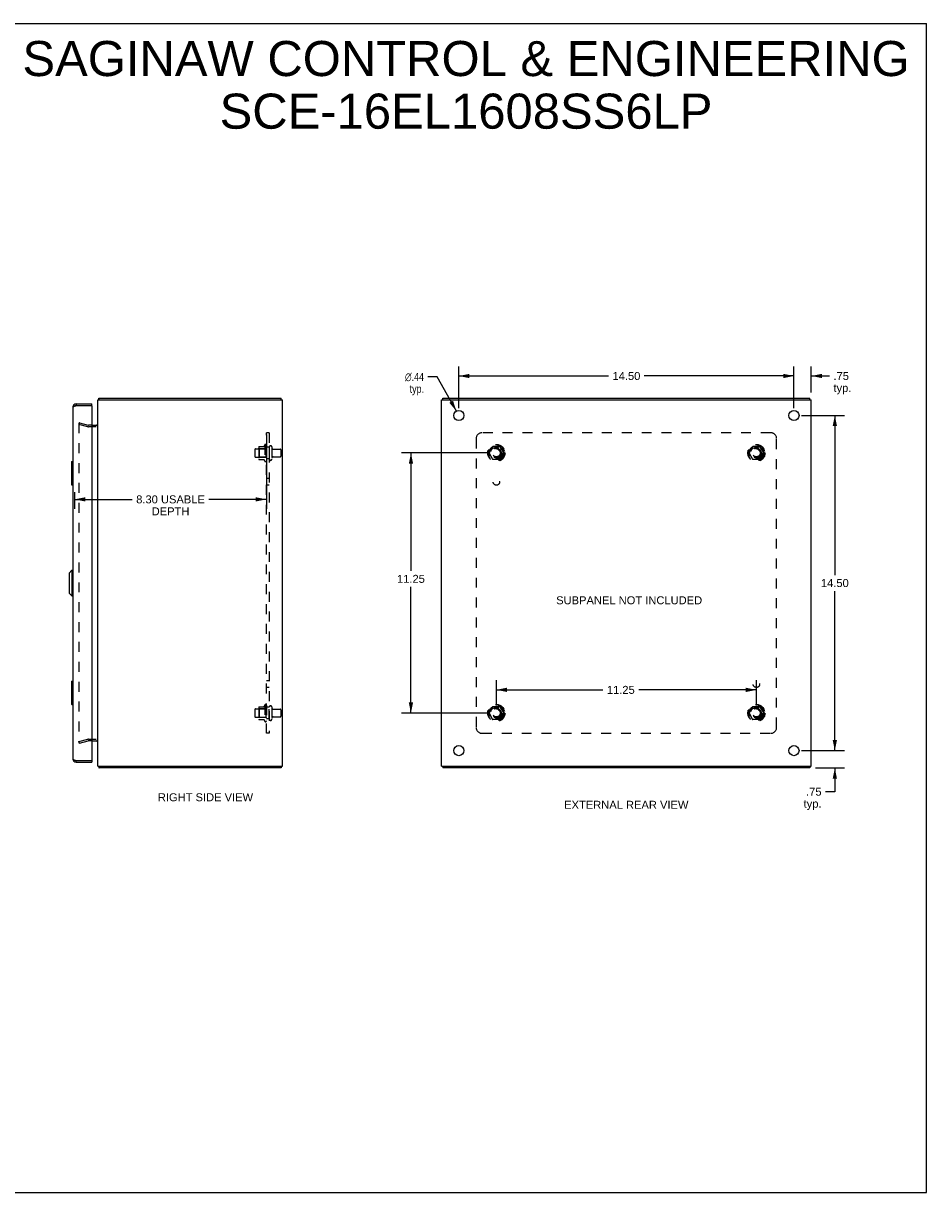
# Model space of a CAD drawing. Header units: inches. Extents: x 0 to 78.2, y 0 to 50.6.
# Tile 4 of 4: x 39.1 to 78.2, y 0 to 50.6. Entities that reach past the tile are written whole.
import ezdxf

# ---------------------------------------------------------------- set-up
doc = ezdxf.new("R2010")
doc.units = ezdxf.units.IN
doc.header["$LTSCALE"] = 4.298851
doc.header["$MEASUREMENT"] = 0
doc.linetypes.add('HIDDEN', pattern=[0.2, 0.1, -0.1])
doc.layers.get('0').update_dxf_attribs({"linetype": 'CONTINUOUS'})
for name, color, linetype in [('DEFAULT_2', 8, 'HIDDEN'), ('DIMENSIONS', 7, 'CONTINUOUS'), ('DOOR_ASSEMBLY', 7, 'CONTINUOUS'), ('SUBPANEL', 7, 'CONTINUOUS')]:
    doc.layers.add(name, color=color, linetype=linetype)
doc.styles.get("Standard").update_dxf_attribs({"font": 'arial.ttf'})
doc.styles.add('TEXTSTYLE_1', font='gdt', dxfattribs={"width": 0.8})
doc.dimstyles.new('DIMSTYLE_1', dxfattribs={"dimtxt": 0.344828, "dimasz": 0.45977, "dimexe": 0.09, "dimexo": 0.07, "dimgap": 0.0375, "dimtad": 0, "dimtih": 1, "dimtoh": 1, "dimzin": 4, "dimdsep": 46, "dimtxsty": 'Standard', "dimblk": '_FILLED', "dimblk1": '_FILLED', "dimblk2": '_FILLED', "dimcen": 0.09, "dimazin": 1, "dimtfac": 1, "dimtdec": 3, "dimtofl": 0, "dimtmove": 0, "dimatfit": 3, "dimldrblk": '_FILLED', "dimfxl": 0, "dimtolj": 1, "dimtzin": 4, "dimarcsym": 0})
doc.dimstyles.new('DIMSTYLE_2', dxfattribs={"dimtxt": 0.344828, "dimasz": 0.45977, "dimexe": 0.09, "dimexo": 0.07, "dimgap": 0.09, "dimtad": 0, "dimtih": 1, "dimtoh": 1, "dimzin": 4, "dimdsep": 46, "dimtxsty": 'Standard', "dimblk": '_FILLED', "dimblk1": '_FILLED', "dimblk2": '_FILLED', "dimcen": 0.09, "dimazin": 1, "dimtfac": 1, "dimtdec": 3, "dimtofl": 0, "dimtmove": 0, "dimatfit": 1, "dimldrblk": '_FILLED', "dimfxl": 0, "dimtolj": 1, "dimtzin": 4, "dimarcsym": 0})

# ---------------------------------------------------------------- blocks, each defined once
blk = doc.blocks.new('_FILLED')
at = {"color": 0, "linetype": 'ByBlock'}
blk.add_solid([(0, 0), (-1, 0.2), (-1, -0.2)], dxfattribs=at)
blk = doc.blocks.new('*D6')
at = {"layer": 'DIMENSIONS', "color": 2, "linetype": 'Continuous'}
for p, q in [((49.597, 32.795), (49.597, 29.572)), ((41.299, 30.297), (41.299, 29.572)), ((41.299, 29.986), (43.791, 29.986)), ((49.597, 29.986), (47.104, 29.986))]:
    blk.add_line(p, q, dxfattribs=at)
at = {"layer": 'DIMENSIONS', "color": 2, "linetype": 'Continuous', "xscale": 0.4597701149, "yscale": 0.4597701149, "zscale": 0.4597701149, "rotation": 180}
blk.add_blockref('_FILLED', (41.299, 29.986), dxfattribs=at)
at = {"layer": 'DIMENSIONS', "color": 2, "linetype": 'Continuous', "xscale": 0.4597701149, "yscale": 0.4597701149, "zscale": 0.4597701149}
blk.add_blockref('_FILLED', (49.597, 29.986), dxfattribs=at)
at = {"layer": 'DIMENSIONS', "color": 2, "linetype": 'Continuous', "insert": (45.448, 30.158), "char_height": 0.34483, "width": 2.96757, "attachment_point": 2, "line_spacing_factor": 0.9}
blk.add_mtext('8.30 USABLE\\PDEPTH', dxfattribs=at)
blk = doc.blocks.new('*D7')
at = {"layer": 'DIMENSIONS', "color": 2, "linetype": 'Continuous'}
for p, q in [((72.744, 33.617), (74.603, 33.617)), ((74.189, 33.617), (74.189, 26.711)), ((74.189, 19.117), (74.189, 26.022)), ((72.744, 19.117), (74.603, 19.117))]:
    blk.add_line(p, q, dxfattribs=at)
at = {"layer": 'DIMENSIONS', "color": 2, "linetype": 'Continuous', "xscale": 0.4597701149, "yscale": 0.4597701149, "zscale": 0.4597701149}
for p, rotation in [((74.189, 33.617), 90), ((74.189, 19.117), 270)]:
    blk.add_blockref('_FILLED', p, dxfattribs=dict(at, rotation=rotation))
at = {"layer": 'DIMENSIONS', "color": 2, "linetype": 'Continuous', "insert": (74.189, 26.539), "char_height": 0.3448, "width": 1.20497, "attachment_point": 2, "line_spacing_factor": 0.9}
blk.add_mtext('14.50', dxfattribs=at)
blk = doc.blocks.new('*D8')
at = {"layer": 'DIMENSIONS', "color": 2, "linetype": 'Continuous'}
for p, q in [((57.922, 33.938), (57.922, 35.737)), ((72.422, 33.938), (72.422, 35.737)), ((57.922, 35.323), (64.397, 35.323)), ((72.422, 35.323), (65.947, 35.323))]:
    blk.add_line(p, q, dxfattribs=at)
at = {"layer": 'DIMENSIONS', "color": 2, "linetype": 'Continuous', "xscale": 0.4597701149, "yscale": 0.4597701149, "zscale": 0.4597701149, "rotation": 180}
blk.add_blockref('_FILLED', (57.922, 35.323), dxfattribs=at)
at = {"layer": 'DIMENSIONS', "color": 2, "linetype": 'Continuous', "xscale": 0.4597701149, "yscale": 0.4597701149, "zscale": 0.4597701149}
blk.add_blockref('_FILLED', (72.422, 35.323), dxfattribs=at)
at = {"layer": 'DIMENSIONS', "color": 2, "linetype": 'Continuous', "insert": (65.172, 35.495), "char_height": 0.3448, "width": 1.20497, "attachment_point": 2, "line_spacing_factor": 0.9}
blk.add_mtext('14.50', dxfattribs=at)
blk = doc.blocks.new('*D9')
at = {"layer": 'DIMENSIONS', "color": 2, "linetype": 'Continuous'}
for p, q in [((56.988, 35.284), (56.586, 35.284)), ((57.815, 33.807), (56.988, 35.284))]:
    blk.add_line(p, q, dxfattribs=at)
at = {"layer": 'DIMENSIONS', "color": 2, "linetype": 'Continuous', "xscale": 0.4597701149, "yscale": 0.4597701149, "zscale": 0.4597701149, "rotation": 299.2416614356}
blk.add_blockref('_FILLED', (57.815, 33.807), dxfattribs=at)
at = {"layer": 'DIMENSIONS', "color": 2, "linetype": 'Continuous', "insert": (56.414, 35.457), "char_height": 0.34483, "width": 1.12892, "attachment_point": 3, "line_spacing_factor": 0.9, "style": 'TEXTSTYLE_1'}
blk.add_mtext('{\\fgdt;n}\\fArial;.44\\Ptyp.', dxfattribs=at)
blk = doc.blocks.new('*D10')
at = {"layer": 'DIMENSIONS', "color": 2, "linetype": 'Continuous'}
for p, q in [((74.189, 19.117), (74.189, 20.036)), ((72.744, 19.117), (74.603, 19.117)), ((73.351, 18.367), (74.603, 18.367)), ((74.189, 18.367), (74.189, 17.342)), ((74.189, 17.342), (73.787, 17.342))]:
    blk.add_line(p, q, dxfattribs=at)
at = {"layer": 'DIMENSIONS', "color": 2, "linetype": 'Continuous', "xscale": 0.4597701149, "yscale": 0.4597701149, "zscale": 0.4597701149}
for p, rotation in [((74.189, 19.117), 270), ((74.189, 18.367), 90)]:
    blk.add_blockref('_FILLED', p, dxfattribs=dict(at, rotation=rotation))
at = {"layer": 'DIMENSIONS', "color": 2, "linetype": 'Continuous', "insert": (73.615, 17.514), "char_height": 0.3448, "width": 0.77554, "attachment_point": 3, "line_spacing_factor": 0.9}
blk.add_mtext('.75\\Ptyp.', dxfattribs=at)
blk = doc.blocks.new('*D11')
at = {"layer": 'DIMENSIONS', "color": 2, "linetype": 'Continuous'}
for p, q in [((72.422, 33.938), (72.422, 35.737)), ((73.172, 34.613), (73.172, 35.737)), ((72.422, 35.323), (71.502, 35.323)), ((73.172, 35.323), (73.959, 35.323))]:
    blk.add_line(p, q, dxfattribs=at)
at = {"layer": 'DIMENSIONS', "color": 2, "linetype": 'Continuous', "xscale": 0.4597701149, "yscale": 0.4597701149, "zscale": 0.4597701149}
blk.add_blockref('_FILLED', (72.422, 35.323), dxfattribs=at)
at = {"layer": 'DIMENSIONS', "color": 2, "linetype": 'Continuous', "xscale": 0.4597701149, "yscale": 0.4597701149, "zscale": 0.4597701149, "rotation": 180}
blk.add_blockref('_FILLED', (73.172, 35.323), dxfattribs=at)
at = {"layer": 'DIMENSIONS', "color": 2, "linetype": 'Continuous', "insert": (74.131, 35.495), "char_height": 0.3448, "width": 0.77554, "attachment_point": 1, "line_spacing_factor": 0.9}
blk.add_mtext('.75\\Ptyp.', dxfattribs=at)
blk = doc.blocks.new('*D12')
at = {"layer": 'DIMENSIONS', "color": 2, "linetype": 'Continuous'}
for p, q in [((59.225, 31.992), (55.435, 31.992)), ((55.849, 31.992), (55.849, 26.893)), ((55.849, 20.742), (55.849, 26.204)), ((59.225, 20.742), (55.435, 20.742))]:
    blk.add_line(p, q, dxfattribs=at)
at = {"layer": 'DIMENSIONS', "color": 2, "linetype": 'Continuous', "xscale": 0.4597701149, "yscale": 0.4597701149, "zscale": 0.4597701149}
for p, rotation in [((55.849, 31.992), 90), ((55.849, 20.742), 270)]:
    blk.add_blockref('_FILLED', p, dxfattribs=dict(at, rotation=rotation))
at = {"layer": 'DIMENSIONS', "color": 2, "linetype": 'Continuous', "insert": (55.849, 26.721), "char_height": 0.3448, "width": 1.20497, "attachment_point": 2, "line_spacing_factor": 0.9}
blk.add_mtext('11.25', dxfattribs=at)
blk = doc.blocks.new('*D13')
at = {"layer": 'DIMENSIONS', "color": 2, "linetype": 'Continuous'}
for p, q in [((59.547, 21.063), (59.547, 22.16)), ((70.797, 21.063), (70.797, 22.16)), ((59.547, 21.747), (64.154, 21.747)), ((70.797, 21.747), (65.704, 21.747))]:
    blk.add_line(p, q, dxfattribs=at)
at = {"layer": 'DIMENSIONS', "color": 2, "linetype": 'Continuous', "xscale": 0.4597701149, "yscale": 0.4597701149, "zscale": 0.4597701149, "rotation": 180}
blk.add_blockref('_FILLED', (59.547, 21.747), dxfattribs=at)
at = {"layer": 'DIMENSIONS', "color": 2, "linetype": 'Continuous', "xscale": 0.4597701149, "yscale": 0.4597701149, "zscale": 0.4597701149}
blk.add_blockref('_FILLED', (70.797, 21.747), dxfattribs=at)
at = {"layer": 'DIMENSIONS', "color": 2, "linetype": 'Continuous', "insert": (64.929, 21.919), "char_height": 0.3448, "width": 1.20497, "attachment_point": 2, "line_spacing_factor": 0.9}
blk.add_mtext('11.25', dxfattribs=at)

msp = doc.modelspace()

# ---------------------------------------------------------------- linework, layer by layer
at = {"color": 7, "linetype": 'Continuous'}
for p, q in [((0, 50.575), (78.161, 50.575)), ((78.161, 0), (78.161, 50.575)), ((42.338, 34.323), (42.36, 34.302)), ((42.36, 34.292), (42.36, 34.367)), ((50.234, 34.292), (50.234, 34.367)), ((57.235, 34.292), (57.235, 34.367)), ((73.109, 34.292), (73.109, 34.367)), ((42.338, 18.41), (42.36, 18.431)), ((42.36, 18.442), (42.36, 18.367)), ((50.234, 18.442), (50.234, 18.367)), ((57.235, 18.442), (57.235, 18.367)), ((73.109, 18.442), (73.109, 18.367)), ((0, 0), (78.161, 0))]:
    msp.add_line(p, q, dxfattribs=at)
at = {"color": 3, "linetype": 'Continuous'}
for p, q in [((42.297, 18.442), (42.297, 34.292)), ((42.297, 34.292), (50.297, 34.292)), ((42.36, 34.367), (50.234, 34.367)), ((50.297, 18.442), (50.297, 34.292)), ((57.172, 18.442), (57.172, 34.292)), ((57.172, 34.292), (73.172, 34.292)), ((57.235, 34.367), (73.109, 34.367)), ((73.172, 18.442), (73.172, 34.292)), ((42.049, 33.192), (42.281, 33.192)), ((42.286, 33.209), (42.288, 33.207)), ((42.049, 19.542), (42.281, 19.542)), ((42.286, 19.524), (42.288, 19.527)), ((42.297, 18.442), (50.297, 18.442)), ((42.348, 18.389), (42.349, 18.383)), ((50.234, 18.367), (42.36, 18.367)), ((57.172, 18.442), (73.172, 18.442)), ((73.109, 18.367), (57.235, 18.367))]:
    msp.add_line(p, q, dxfattribs=at)
for points in [[(42.338, 34.323), (42.339, 34.325), (42.34, 34.326), (42.341, 34.327), (42.342, 34.329), (42.343, 34.331), (42.344, 34.333), (42.345, 34.335), (42.346, 34.337), (42.346, 34.339), (42.347, 34.342), (42.348, 34.344), (42.349, 34.348)], [(42.349, 34.348), (42.349, 34.35), (42.35, 34.352), (42.35, 34.354), (42.351, 34.356), (42.352, 34.358), (42.352, 34.359), (42.353, 34.361), (42.353, 34.362), (42.354, 34.363), (42.355, 34.364), (42.355, 34.365), (42.356, 34.365), (42.357, 34.366), (42.357, 34.366), (42.358, 34.366), (42.359, 34.367), (42.36, 34.367)], [(42.281, 33.218), (42.281, 33.217), (42.281, 33.217), (42.281, 33.217), (42.281, 33.216), (42.281, 33.216), (42.281, 33.215), (42.282, 33.214), (42.282, 33.214), (42.283, 33.213), (42.283, 33.212), (42.284, 33.211), (42.285, 33.21), (42.286, 33.209)], [(42.281, 33.192), (42.281, 33.192), (42.281, 33.193), (42.281, 33.195), (42.281, 33.196), (42.281, 33.197), (42.282, 33.198), (42.282, 33.2), (42.283, 33.201), (42.284, 33.203), (42.285, 33.204), (42.286, 33.205), (42.287, 33.206), (42.288, 33.207), (42.291, 33.209)], [(42.291, 33.209), (42.292, 33.211), (42.293, 33.212), (42.294, 33.213), (42.295, 33.214), (42.295, 33.215), (42.296, 33.216), (42.296, 33.218), (42.296, 33.219), (42.297, 33.22)], [(42.281, 19.542), (42.281, 19.541), (42.281, 19.54), (42.281, 19.539), (42.281, 19.537), (42.281, 19.536), (42.282, 19.535), (42.282, 19.533), (42.283, 19.532), (42.284, 19.531), (42.285, 19.529), (42.286, 19.528), (42.287, 19.527), (42.288, 19.526)], [(42.281, 19.515), (42.281, 19.516), (42.281, 19.516), (42.281, 19.517), (42.281, 19.517), (42.281, 19.518), (42.281, 19.518), (42.282, 19.519), (42.282, 19.52), (42.283, 19.52), (42.283, 19.521), (42.284, 19.522), (42.285, 19.523), (42.286, 19.524)], [(42.288, 19.526), (42.291, 19.524), (42.292, 19.523), (42.293, 19.521), (42.294, 19.52), (42.295, 19.519), (42.295, 19.518), (42.296, 19.517), (42.296, 19.516), (42.296, 19.515), (42.297, 19.514)], [(42.338, 18.41), (42.339, 18.409), (42.34, 18.407), (42.341, 18.406), (42.342, 18.404), (42.343, 18.402), (42.344, 18.4), (42.345, 18.398), (42.346, 18.396), (42.346, 18.394), (42.347, 18.392), (42.348, 18.389)], [(42.349, 18.383), (42.35, 18.381), (42.35, 18.379), (42.351, 18.377), (42.352, 18.376), (42.352, 18.374), (42.353, 18.373), (42.353, 18.371), (42.354, 18.37), (42.355, 18.369), (42.355, 18.369), (42.356, 18.368), (42.357, 18.368), (42.357, 18.367), (42.358, 18.367), (42.359, 18.367), (42.36, 18.367)]]:
    msp.add_lwpolyline(points, dxfattribs=at)
for centre in [(57.922, 33.617), (72.422, 33.617), (57.922, 19.117), (72.422, 19.117)]:
    msp.add_circle(centre, 0.219, dxfattribs=at)
for centre, radius, start, end in [((42.442, 34.222), 0.145, 135.3986, 151.1264), ((42.227, 33.262), 0.07, 270, 360), ((42.227, 19.472), 0.07, 0, 90), ((42.442, 18.512), 0.145, 208.8736, 224.6014)]:
    msp.add_arc(centre, radius, start, end, dxfattribs=at)
at = {"layer": 'DEFAULT_2', "color": 8, "linetype": 'HIDDEN'}
for p, q in [((41.503, 33.296), (41.484, 33.224)), ((41.484, 33.277), (41.484, 33.275)), ((41.484, 33.275), (41.484, 19.458)), ((41.868, 33.121), (41.484, 33.224)), ((41.499, 33.29), (41.498, 33.29)), ((41.503, 33.296), (41.888, 33.193)), ((42.049, 33.192), (41.898, 33.192)), ((42.227, 33.117), (41.898, 33.117)), ((49.097, 32.145), (49.097, 31.839)), ((49.127, 32.175), (49.722, 32.175)), ((49.261, 32.247), (49.261, 31.736)), ((49.281, 32.175), (49.261, 32.195)), ((49.271, 32.269), (49.499, 32.269)), ((49.281, 32.175), (49.281, 31.808)), ((49.577, 32.175), (49.281, 32.175)), ((49.527, 32.347), (49.527, 31.636)), ((49.577, 32.175), (49.597, 32.195)), ((49.577, 32.175), (49.577, 31.808)), ((49.597, 32.326), (49.597, 31.657)), ((49.722, 32.256), (49.722, 31.727)), ((49.828, 32.256), (49.828, 31.727)), ((49.89, 32.158), (50.192, 32.158)), ((50.222, 32.128), (50.222, 31.856)), ((59.384, 32.264), (59.229, 31.997)), ((59.229, 31.987), (59.384, 31.719)), ((59.701, 32.269), (59.393, 32.269)), ((59.865, 31.997), (59.71, 32.264)), ((59.71, 31.719), (59.865, 31.987)), ((70.634, 32.264), (70.479, 31.997)), ((70.479, 31.987), (70.634, 31.719)), ((70.951, 32.269), (70.643, 32.269)), ((71.115, 31.997), (70.96, 32.264)), ((70.96, 31.719), (71.115, 31.987)), ((49.127, 31.809), (49.722, 31.809)), ((49.281, 31.808), (49.261, 31.788)), ((49.271, 31.714), (49.499, 31.714)), ((49.577, 31.808), (49.281, 31.808)), ((49.577, 31.808), (49.597, 31.788)), ((49.89, 31.826), (50.192, 31.826)), ((59.701, 31.714), (59.393, 31.714)), ((70.951, 31.714), (70.643, 31.714)), ((49.097, 20.895), (49.097, 20.589)), ((49.127, 20.925), (49.722, 20.925)), ((49.261, 20.997), (49.261, 20.486)), ((49.281, 20.925), (49.261, 20.945)), ((49.271, 21.019), (49.499, 21.019)), ((49.577, 20.925), (49.281, 20.925)), ((49.281, 20.925), (49.281, 20.558)), ((49.527, 21.097), (49.527, 20.386)), ((49.577, 20.925), (49.597, 20.945)), ((49.577, 20.925), (49.577, 20.558)), ((49.597, 21.076), (49.597, 20.407)), ((49.722, 20.477), (49.722, 21.006)), ((49.828, 21.006), (49.828, 20.477)), ((49.89, 20.908), (50.192, 20.908)), ((50.222, 20.878), (50.222, 20.606)), ((59.384, 21.014), (59.229, 20.747)), ((59.229, 20.737), (59.384, 20.469)), ((59.701, 21.019), (59.393, 21.019)), ((59.865, 20.747), (59.71, 21.014)), ((59.71, 20.469), (59.865, 20.737)), ((70.634, 21.014), (70.479, 20.747)), ((70.479, 20.737), (70.634, 20.469)), ((70.951, 21.019), (70.643, 21.019)), ((71.115, 20.747), (70.96, 21.014)), ((70.96, 20.469), (71.115, 20.737)), ((49.127, 20.559), (49.722, 20.559)), ((49.281, 20.558), (49.261, 20.538)), ((49.271, 20.464), (49.499, 20.464)), ((49.577, 20.558), (49.281, 20.558)), ((49.577, 20.558), (49.597, 20.538)), ((49.89, 20.576), (50.192, 20.576)), ((59.701, 20.464), (59.393, 20.464)), ((70.951, 20.464), (70.643, 20.464)), ((41.484, 19.51), (41.868, 19.613)), ((41.503, 19.437), (41.484, 19.51)), ((41.503, 19.437), (41.888, 19.54)), ((41.898, 19.617), (42.227, 19.617)), ((42.049, 19.542), (41.898, 19.542))]:
    msp.add_line(p, q, dxfattribs=at)
for points in [[(41.498, 33.29), (41.497, 33.29), (41.496, 33.29), (41.494, 33.29), (41.493, 33.289), (41.492, 33.289), (41.491, 33.288), (41.49, 33.287), (41.489, 33.286), (41.488, 33.285), (41.487, 33.284), (41.486, 33.283), (41.485, 33.282), (41.485, 33.281), (41.485, 33.28), (41.484, 33.278), (41.484, 33.277)], [(41.502, 33.29), (41.501, 33.29), (41.499, 33.29), (41.499, 33.29)], [(41.484, 19.458), (41.484, 19.456), (41.484, 19.455), (41.485, 19.454), (41.485, 19.452), (41.485, 19.451), (41.486, 19.45), (41.487, 19.449)], [(41.499, 19.443), (41.498, 19.443), (41.497, 19.443), (41.496, 19.443), (41.494, 19.443), (41.493, 19.444), (41.492, 19.444), (41.491, 19.445), (41.49, 19.446), (41.489, 19.447), (41.488, 19.448), (41.487, 19.449)], [(41.502, 19.443), (41.501, 19.443), (41.499, 19.443), (41.499, 19.443)]]:
    msp.add_lwpolyline(points, dxfattribs=at)
for centre, radius in [((59.547, 31.992), 0.372), ((59.547, 31.992), 0.356), ((59.547, 31.992), 0.318), ((59.547, 31.992), 0.204), ((59.547, 31.992), 0.183), ((59.547, 31.992), 0.183), ((59.547, 31.992), 0.166), ((70.797, 31.992), 0.372), ((70.797, 31.992), 0.356), ((70.797, 31.992), 0.318), ((70.797, 31.992), 0.204), ((70.797, 31.992), 0.183), ((70.797, 31.992), 0.183), ((70.797, 31.992), 0.166), ((59.547, 20.742), 0.372), ((59.547, 20.742), 0.356), ((59.547, 20.742), 0.318), ((59.547, 20.742), 0.204), ((59.547, 20.742), 0.183), ((59.547, 20.742), 0.183), ((59.547, 20.742), 0.166), ((70.797, 20.742), 0.372), ((70.797, 20.742), 0.356), ((70.797, 20.742), 0.318), ((70.797, 20.742), 0.204), ((70.797, 20.742), 0.183), ((70.797, 20.742), 0.183), ((70.797, 20.742), 0.166)]:
    msp.add_circle(centre, radius, dxfattribs=at)
for centre, radius, start, end in [((41.898, 33.232), 0.115, 255, 270), ((41.898, 33.232), 0.04, 255, 270), ((49.127, 32.145), 0.03, 90, 180), ((49.271, 32.259), 0.01, 90, 174.8062), ((49.402, 32.247), 0.141, 174.7919, 180), ((49.48, 32.279), 0.01, 270, 336.0321), ((50.127, 31.992), 0.698, 149.3369, 156.0321), ((49.558, 32.326), 0.0384, 0, 145.5503), ((49.775, 32.256), 0.053, 0, 180), ((49.89, 32.22), 0.0625, 180, 270), ((50.192, 32.128), 0.03, 0, 90), ((59.238, 31.992), 0.01, 150.0127, 209.9883), ((59.393, 32.259), 0.01, 90.0124, 149.9892), ((59.701, 32.259), 0.01, 30.012, 89.9887), ((59.856, 31.992), 0.01, 330.0127, 29.9883), ((70.488, 31.992), 0.01, 150.0127, 209.9883), ((70.643, 32.259), 0.01, 90.0124, 149.9892), ((70.951, 32.259), 0.01, 30.012, 89.9887), ((71.106, 31.992), 0.01, 330.0127, 29.9883), ((49.127, 31.839), 0.03, 180, 270), ((49.402, 31.736), 0.141, 180, 185.2081), ((49.271, 31.724), 0.01, 185.1938, 270), ((49.48, 31.704), 0.01, 23.9679, 90), ((50.127, 31.992), 0.698, 203.9679, 210.6631), ((49.558, 31.657), 0.0384, 214.4497, 360), ((49.775, 31.727), 0.053, 180, 360), ((49.89, 31.763), 0.0625, 90, 180), ((50.192, 31.856), 0.03, 270, 360), ((59.393, 31.724), 0.01, 210.012, 269.9887), ((59.701, 31.724), 0.01, 270.0124, 329.9892), ((70.643, 31.724), 0.01, 210.012, 269.9887), ((70.951, 31.724), 0.01, 270.0124, 329.9892), ((49.127, 20.895), 0.03, 90, 180), ((49.271, 21.009), 0.01, 90, 174.8062), ((49.402, 20.997), 0.141, 174.7919, 180), ((49.48, 21.029), 0.01, 270, 336.0321), ((50.127, 20.742), 0.698, 149.3369, 156.0321), ((49.558, 21.076), 0.0384, 0, 145.5503), ((49.775, 21.006), 0.053, 0, 180), ((49.89, 20.97), 0.0625, 180, 270), ((50.192, 20.878), 0.03, 0, 90), ((59.238, 20.742), 0.01, 150.0127, 209.9883), ((59.393, 21.009), 0.01, 90.0124, 149.9892), ((59.701, 21.009), 0.01, 30.012, 89.9887), ((59.856, 20.742), 0.01, 330.0127, 29.9883), ((70.488, 20.742), 0.01, 150.0127, 209.9883), ((70.643, 21.009), 0.01, 90.0124, 149.9892), ((70.951, 21.009), 0.01, 30.012, 89.9887), ((71.106, 20.742), 0.01, 330.0127, 29.9883), ((49.127, 20.589), 0.03, 180, 270), ((49.402, 20.486), 0.141, 180, 185.2081), ((49.271, 20.474), 0.01, 185.1938, 270), ((49.48, 20.454), 0.01, 23.9679, 90), ((50.127, 20.742), 0.698, 203.9679, 210.6631), ((49.558, 20.407), 0.0384, 214.4497, 360), ((49.775, 20.477), 0.053, 180, 360), ((49.89, 20.513), 0.0625, 90, 180), ((50.192, 20.606), 0.03, 270, 360), ((59.393, 20.474), 0.01, 210.012, 269.9887), ((59.701, 20.474), 0.01, 270.0124, 329.9892), ((70.643, 20.474), 0.01, 210.012, 269.9887), ((70.951, 20.474), 0.01, 270.0124, 329.9892), ((41.898, 19.502), 0.115, 90, 105), ((41.898, 19.502), 0.04, 90, 105)]:
    msp.add_arc(centre, radius, start, end, dxfattribs=at)
at = {"layer": 'DOOR_ASSEMBLY', "color": 3, "linetype": 'Continuous'}
for p, q in [((41.224, 33.982), (41.224, 18.752)), ((41.344, 34.038), (41.359, 34.042)), ((41.359, 34.117), (42.049, 34.117)), ((41.359, 34.042), (42.034, 34.042)), ((42.049, 34.027), (42.049, 18.707)), ((41.359, 18.692), (42.034, 18.692)), ((41.359, 18.617), (42.049, 18.617))]:
    msp.add_line(p, q, dxfattribs=at)
at = {"layer": 'DOOR_ASSEMBLY', "color": 7, "linetype": 'Continuous'}
for p, q in [((41.359, 34.117), (41.359, 34.042)), ((42.049, 34.042), (42.034, 34.042)), ((42.049, 34.042), (42.049, 34.117)), ((41.164, 31.602), (41.164, 30.632)), ((41.179, 31.617), (41.224, 31.617)), ((41.21, 31.517), (41.21, 30.717)), ((41.179, 30.617), (41.224, 30.617)), ((41.066, 26.799), (41.184, 26.917)), ((41.184, 26.917), (41.184, 25.815)), ((41.184, 26.917), (41.224, 26.917)), ((41.066, 26.799), (41.066, 25.933)), ((41.066, 25.933), (41.184, 25.815)), ((41.184, 25.815), (41.224, 25.815)), ((41.164, 22.102), (41.164, 21.132)), ((41.179, 22.117), (41.224, 22.117)), ((41.21, 22.017), (41.21, 21.217)), ((41.179, 21.117), (41.224, 21.117)), ((41.359, 18.617), (41.359, 18.692)), ((42.034, 18.692), (42.049, 18.692)), ((42.049, 18.692), (42.049, 18.617))]:
    msp.add_line(p, q, dxfattribs=at)
at = {"layer": 'DOOR_ASSEMBLY', "color": 3, "linetype": 'Continuous'}
for points in [[(41.224, 33.982), (41.224, 33.984), (41.224, 33.986), (41.225, 33.988), (41.226, 33.99), (41.228, 33.992), (41.23, 33.994), (41.233, 33.996), (41.235, 33.998), (41.238, 34), (41.242, 34.002), (41.245, 34.004), (41.249, 34.006), (41.254, 34.008), (41.258, 34.01), (41.263, 34.012), (41.268, 34.014), (41.274, 34.016), (41.279, 34.018), (41.285, 34.02), (41.291, 34.022), (41.297, 34.024), (41.304, 34.026), (41.31, 34.028), (41.317, 34.03), (41.324, 34.032), (41.33, 34.034), (41.337, 34.036), (41.344, 34.038)], [(41.224, 18.752), (41.224, 18.75), (41.224, 18.748), (41.225, 18.746), (41.226, 18.744), (41.228, 18.742), (41.23, 18.74), (41.233, 18.738), (41.235, 18.736), (41.238, 18.734), (41.242, 18.732), (41.245, 18.73), (41.249, 18.728), (41.254, 18.726), (41.258, 18.724), (41.263, 18.722), (41.268, 18.72), (41.274, 18.718), (41.279, 18.716), (41.285, 18.714), (41.291, 18.712), (41.297, 18.71), (41.304, 18.708), (41.31, 18.706), (41.317, 18.704), (41.324, 18.702), (41.33, 18.7), (41.337, 18.698), (41.344, 18.696), (41.359, 18.692)]]:
    msp.add_lwpolyline(points, dxfattribs=at)
at = {"layer": 'DOOR_ASSEMBLY', "color": 7, "linetype": 'Continuous'}
for points in [[(41.209, 31.553), (41.209, 31.547), (41.209, 31.541), (41.21, 31.535), (41.21, 31.529), (41.21, 31.523), (41.21, 31.517)], [(41.21, 30.717), (41.21, 30.71), (41.21, 30.704), (41.21, 30.698), (41.209, 30.692), (41.209, 30.686), (41.209, 30.68)], [(41.209, 22.053), (41.209, 22.047), (41.209, 22.041), (41.21, 22.035), (41.21, 22.029), (41.21, 22.023), (41.21, 22.017)], [(41.21, 21.217), (41.21, 21.21), (41.21, 21.204), (41.21, 21.198), (41.209, 21.192), (41.209, 21.186), (41.209, 21.18)]]:
    msp.add_lwpolyline(points, dxfattribs=at)
at = {"layer": 'DOOR_ASSEMBLY', "color": 3, "linetype": 'Continuous'}
for centre, radius, start, end in [((41.359, 33.982), 0.135, 90, 180), ((42.034, 34.027), 0.015, 0, 90), ((41.359, 18.752), 0.135, 180, 270), ((42.034, 18.707), 0.015, 270, 360)]:
    msp.add_arc(centre, radius, start, end, dxfattribs=at)
at = {"layer": 'DOOR_ASSEMBLY', "color": 7, "linetype": 'Continuous'}
for centre, radius, start, end in [((41.359, 33.982), 0.06, 90, 121.8643), ((41.179, 31.602), 0.015, 90, 180), ((41.209, 31.602), 0.015, 0, 90), ((41.179, 30.632), 0.015, 180, 270), ((41.209, 30.632), 0.015, 270, 360), ((41.179, 22.102), 0.015, 90, 180), ((41.209, 22.102), 0.015, 0, 90), ((41.179, 21.132), 0.015, 180, 270), ((41.209, 21.132), 0.015, 270, 360), ((41.359, 18.752), 0.06, 238.1363, 270)]:
    msp.add_arc(centre, radius, start, end, dxfattribs=at)
at = {"layer": 'SUBPANEL', "color": 8, "linetype": 'HIDDEN'}
for p, q in [((49.597, 19.867), (49.597, 32.867)), ((49.722, 32.867), (49.597, 32.867)), ((49.722, 32.867), (49.722, 19.867)), ((58.672, 32.617), (58.672, 20.117)), ((71.422, 32.867), (58.922, 32.867)), ((71.672, 20.117), (71.672, 32.617)), ((49.722, 32.242), (49.597, 32.242)), ((49.722, 31.742), (49.597, 31.742)), ((49.722, 30.882), (49.597, 30.882)), ((49.722, 30.601), (49.597, 30.601)), ((49.722, 22.132), (49.597, 22.132)), ((49.722, 21.851), (49.597, 21.851)), ((49.722, 20.992), (49.597, 20.992)), ((49.722, 20.492), (49.597, 20.492)), ((49.722, 19.867), (49.597, 19.867)), ((58.922, 19.867), (71.422, 19.867))]:
    msp.add_line(p, q, dxfattribs=at)
for centre, radius in [((59.547, 31.992), 0.25), ((70.797, 31.992), 0.25), ((59.547, 30.742), 0.141), ((70.797, 21.992), 0.141), ((59.547, 20.742), 0.25), ((70.797, 20.742), 0.25)]:
    msp.add_circle(centre, radius, dxfattribs=at)
for centre, start, end in [((58.922, 32.617), 90, 180), ((71.422, 32.617), 0, 90), ((58.922, 20.117), 180, 270), ((71.422, 20.117), 270, 360)]:
    msp.add_arc(centre, 0.25, start, end, dxfattribs=at)

# ---------------------------------------------------------------- texts
at = {"layer": 'DIMENSIONS', "color": 2, "linetype": 'Continuous', "attachment_point": 2, "line_spacing_factor": 0.9}
for s, insert, char_height, width in [('SAGINAW CONTROL & ENGINEERING\\PSCE-16EL1608SS6LP', (58.233, 49.813), 1.51724, 38.32022), ('SUBPANEL NOT INCLUDED', (65.291, 25.793), 0.34483, 6.3056), ('RIGHT SIDE VIEW', (46.959, 17.273), 0.34483, 4.11229), ('EXTERNAL REAR VIEW', (65.167, 16.948), 0.34483, 5.36854)]:
    msp.add_mtext(s, dxfattribs=dict(at, insert=insert, char_height=char_height, width=width))

# ---------------------------------------------------------------- dimensions: what is measured, and where the dimension line sits
at = {"layer": 'DIMENSIONS', "color": 2, "linetype": 'Continuous'}
dim = msp.add_diameter_dim_2p(p1=(57.815, 33.807), p2=(58.029, 33.426), text='%%c<>\\Ptyp.', dimstyle='DIMSTYLE_2', override={"dimpost": '<>'}, dxfattribs=at)
dim.commit()
dim.dimension.update_dxf_attribs({"geometry": '*D9', "text_midpoint": (55.849, 35.026), "dimtype": 163})
for base, p1, p2, picture, middle in [((72.422, 35.323), (57.922, 33.868), (72.422, 33.868), '*D8', (65.187, 35.321)), ((70.797, 21.747), (59.547, 20.993), (70.797, 20.993), '*D13', (64.945, 21.745))]:
    dim = msp.add_linear_dim(base=base, p1=p1, p2=p2, dimstyle='DIMSTYLE_1', dxfattribs=at)
    dim.commit()
    dim.dimension.update_dxf_attribs({"geometry": picture, "text_midpoint": middle, "dimtype": 160})
for base, p1, p2, angle, picture, middle in [((72.422, 35.323), (73.172, 34.543), (72.422, 33.868), 180, '*D11', (74.519, 35.064)), ((74.189, 19.117), (73.281, 18.367), (72.674, 19.117), 90, '*D10', (73.227, 17.083))]:
    dim = msp.add_linear_dim(base=base, p1=p1, p2=p2, angle=angle, text='<>\\Ptyp.', dimstyle='DIMSTYLE_1', dxfattribs=at)
    dim.commit()
    dim.dimension.update_dxf_attribs({"geometry": picture, "text_midpoint": middle, "dimtype": 160})
for base, p1, p2, picture, middle in [((74.189, 33.617), (72.674, 19.117), (72.674, 33.617), '*D7', (74.204, 26.365)), ((55.849, 31.992), (59.295, 20.742), (59.295, 31.992), '*D12', (55.865, 26.546))]:
    dim = msp.add_linear_dim(base=base, p1=p1, p2=p2, angle=90, dimstyle='DIMSTYLE_1', dxfattribs=at)
    dim.commit()
    dim.dimension.update_dxf_attribs({"geometry": picture, "text_midpoint": middle, "dimtype": 160})
dim = msp.add_linear_dim(base=(49.597, 29.986), p1=(41.299, 29.502), p2=(49.597, 32.865), text='<> USABLE\\PDEPTH', dimstyle='DIMSTYLE_1', dxfattribs=at)
dim.commit()
dim.dimension.update_dxf_attribs({"geometry": '*D6', "text_midpoint": (45.448, 29.727), "dimtype": 160})

doc.saveas('drawing.dxf')
